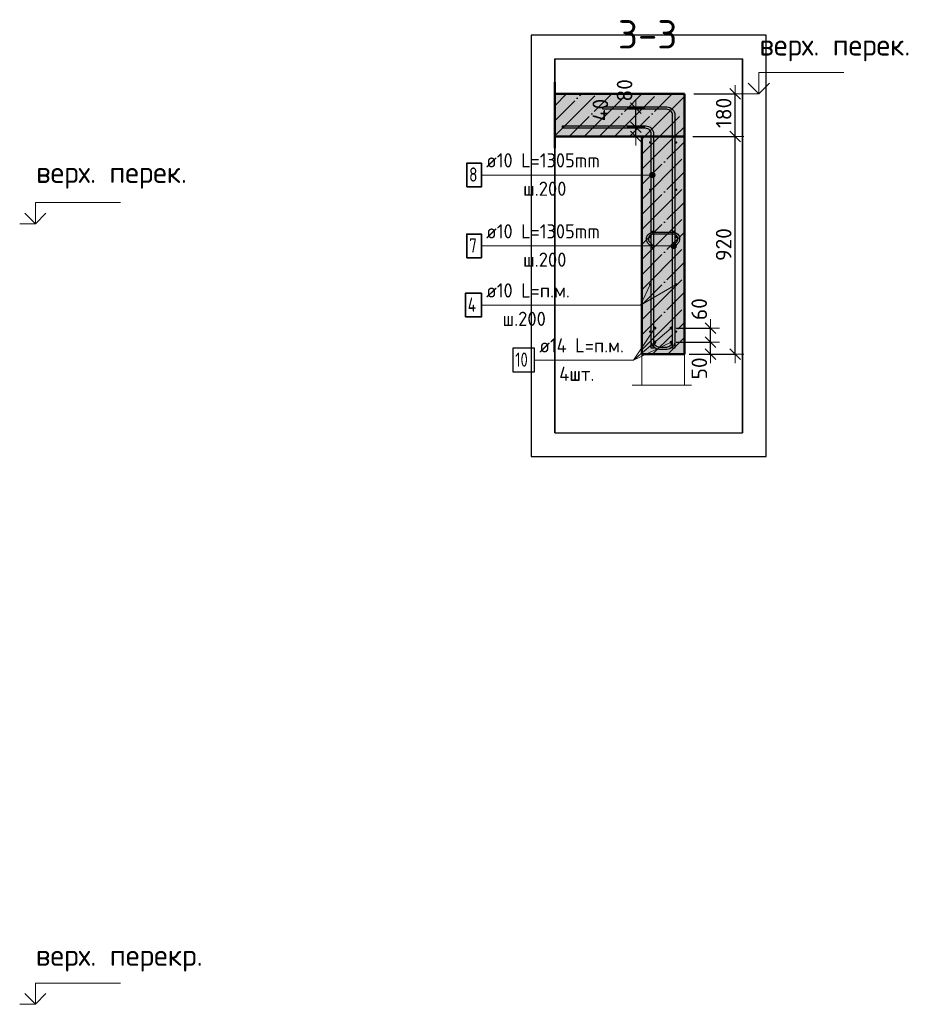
# Model space of a CAD drawing. Header units: millimetres. Extents: x -26477 to 45326, y 46540 to 77465.
# Tile 37 of 50: x 37801 to 41624, y 72485 to 76647. Entities that reach past the tile are written whole.
import ezdxf

# ---------------------------------------------------------------- set-up
doc = ezdxf.new("R2010")
doc.units = ezdxf.units.MM
doc.header["$PDMODE"] = 65
doc.linetypes.add('______11', pattern=[150, 120, -15, 0, -15])
doc.linetypes.add('______5', pattern=[330, 240, -30, 30, -30])
for name, color, linetype, lineweight in [('Standard', 7, 'Continuous', 25), ('Арм.стержн. Арматура края', 96, 'Continuous', 35), ('Арм.стержн. вертикальными 1', 22, 'Continuous', 35), ('Арм.стержн. Доп. арматура', 180, 'Continuous', 35), ('Арм.стержн.горизонт. 1', 180, 'Continuous', 35), ('Высотная отметки_ общее', 7, 'Continuous', 13), ('Размерная линия_ общее', 7, 'Continuous', 13)]:
    doc.layers.add(name, color=color, linetype=linetype, lineweight=lineweight)
doc.layers.add('Арм.стержн.Стяжки', color=7, linetype='Continuous', lineweight=35, true_color=0x501e0f)
doc.styles.add('ISOCPEUR', font='ISOCPEUR')
doc.dimstyles.new('DIMSTYLE_4', dxfattribs={"dimtxt": 66, "dimasz": 75, "dimexe": 0, "dimexo": 0, "dimgap": 33, "dimtad": 2, "dimdec": 0, "dimrnd": 5, "dimzin": 12, "dimdsep": 46, "dimtxsty": 'ISOCPEUR', "dimblk1": 'ALL_ML_STRICH', "dimblk2": 'ALL_ML_STRICH', "dimsah": 1, "dimcen": 0, "dimclrd": 7, "dimclre": 256, "dimclrt": 7, "dimadec": 0, "dimazin": 0, "dimtfac": 1, "dimtdec": 0, "dimtix": 1, "dimtmove": 2, "dimatfit": 3, "dimfxl": 0, "dimtvp": 1.2, "dimtzin": 0, "dimlwd": 0, "dimlwe": -3, "dimarcsym": 0})
doc.dimstyles.new('DIMSTYLE_5', dxfattribs={"dimtxt": 66, "dimasz": 75, "dimexe": 0, "dimexo": 0, "dimgap": 33, "dimtad": 2, "dimdec": 0, "dimrnd": 5, "dimzin": 12, "dimdsep": 46, "dimtxsty": 'ISOCPEUR', "dimblk1": 'ALL_ML_STRICH', "dimblk2": 'ALL_ML_STRICH', "dimsah": 1, "dimcen": 0, "dimclrd": 7, "dimclre": 256, "dimclrt": 7, "dimadec": 0, "dimazin": 0, "dimtfac": 1, "dimtdec": 0, "dimtix": 1, "dimtmove": 2, "dimatfit": 3, "dimfxl": 0, "dimtzin": 0, "dimlwd": 0, "dimlwe": -3, "dimarcsym": 0})

# ---------------------------------------------------------------- blocks, each defined once
blk = doc.blocks.new('COMPLEX_ELEVATIONDIM_4')
at = {"layer": 'Высотная отметки_ общее', "color": 7, "linetype": 'Continuous', "lineweight": 13, "transparency": 33554687}
for p, q in [((37867.1, 75785), (37867.1, 75875)), ((37867.1, 75875), (38227.1, 75875)), ((37867.1, 75785), (37822.1, 75830)), ((37867.1, 75785), (37912.1, 75830)), ((37867.1, 75785), (37867.1, 75785)), ((37867.1, 75785), (37867.1, 75785)), ((37867.1, 75785), (37867.1, 75785)), ((37867.1, 75785), (37867.1, 75785)), ((37867.1, 72485), (37867.1, 72575)), ((37867.1, 72575), (38227.1, 72575)), ((37867.1, 72485), (37822.1, 72530)), ((37867.1, 72485), (37912.1, 72530)), ((37867.1, 72485), (37801, 72485)), ((37867.1, 72485), (37867.1, 72485)), ((37867.1, 72485), (37867.1, 72485)), ((37867.1, 72485), (37867.1, 72485)), ((37867.1, 72485), (37867.1, 72485))]:
    blk.add_line(p, q, dxfattribs=at)
blk.add_lwpolyline([(37867.1, 75785), (37856.9, 75785), (37856.9, 75785), (37801, 75785)], dxfattribs=at)
at = {"layer": 'Высотная отметки_ общее', "color": 7, "linetype": 'Continuous', "lineweight": 13, "transparency": 33554687, "char_height": 90, "attachment_point": 7, "style": 'ISOCPEUR'}
for s, insert, width in [('\\W0.97;верх. перек.', (37870.5, 75932.8), 718.298), ('\\W0.98;верх. перекр.', (37868.9, 72623.3), 781.345)]:
    blk.add_mtext(s, dxfattribs=dict(at, insert=insert, width=width))
blk = doc.blocks.new('ALL_ML_STRICH')
at = {"color": 0, "linetype": 'ByBlock', "lineweight": -2}
for p, q in [((-1, 0), (0.5, 0)), ((-0.3, -0.3), (0.3, 0.3)), ((0, -0.5), (0, 0.5))]:
    blk.add_line(p, q, dxfattribs=at)
blk = doc.blocks.new('*D143')
at = {"layer": 'DEFPOINTS', "color": 7, "linetype": 'Continuous', "lineweight": 13, "transparency": 33554687}
for p in [(40405.8, 76193.5), (40402.6, 76153.5), (40405.2, 76153.5)]:
    blk.add_point(p, dxfattribs=at)
at = {"layer": 'Размерная линия_ общее', "color": 253, "linetype": 'Continuous', "lineweight": -2, "true_color": 0xa0a0a0, "transparency": 33554687}
for p, q in [((40405.2, 76193.5), (40405.2, 76193.5)), ((40405.2, 76153.5), (40405.2, 76153.5))]:
    blk.add_line(p, q, dxfattribs=at)
at = {"layer": 'Размерная линия_ общее', "color": 7, "linetype": 'Continuous', "lineweight": -2, "transparency": 33554687}
blk.add_line((40405.2, 76153.5), (40405.2, 76193.5), dxfattribs=at)
at = {"layer": 'Размерная линия_ общее', "color": 7, "linetype": 'Continuous', "lineweight": 13, "transparency": 33554687, "xscale": 75, "yscale": 75, "zscale": 75}
for p, rotation in [((40405.2, 76193.5), 90), ((40405.2, 76153.5), 270)]:
    blk.add_blockref('ALL_ML_STRICH', p, dxfattribs=dict(at, rotation=rotation))
at = {"layer": 'Размерная линия_ общее', "color": 7, "linetype": 'Continuous', "lineweight": 13, "transparency": 33554687, "insert": (40254.9, 76265.4), "char_height": 66, "width": 132, "attachment_point": 5, "rotation": 90, "style": 'ISOCPEUR'}
blk.add_mtext('\\A1;{40}', dxfattribs=at)
blk = doc.blocks.new('*D144')
at = {"layer": 'DEFPOINTS', "color": 7, "linetype": 'Continuous', "lineweight": 13, "transparency": 33554687}
for p in [(40405.8, 76273.5), (40405.2, 76193.5), (40405.8, 76193.5)]:
    blk.add_point(p, dxfattribs=at)
at = {"layer": 'Размерная линия_ общее', "color": 253, "linetype": 'Continuous', "lineweight": -2, "true_color": 0xa0a0a0, "transparency": 33554687}
for p, q in [((40405.2, 76273.5), (40405.2, 76273.5)), ((40405.2, 76193.5), (40405.2, 76193.5))]:
    blk.add_line(p, q, dxfattribs=at)
at = {"layer": 'Размерная линия_ общее', "color": 7, "linetype": 'Continuous', "lineweight": -2, "transparency": 33554687}
blk.add_line((40405.2, 76193.5), (40405.2, 76273.5), dxfattribs=at)
at = {"layer": 'Размерная линия_ общее', "color": 7, "linetype": 'Continuous', "lineweight": 13, "transparency": 33554687, "xscale": 75, "yscale": 75, "zscale": 75}
for p, rotation in [((40405.2, 76273.5), 90), ((40405.2, 76193.5), 270)]:
    blk.add_blockref('ALL_ML_STRICH', p, dxfattribs=dict(at, rotation=rotation))
at = {"layer": 'Размерная линия_ общее', "color": 7, "linetype": 'Continuous', "lineweight": 13, "transparency": 33554687, "insert": (40357.2, 76348.6), "char_height": 66, "width": 132, "attachment_point": 5, "rotation": 90, "style": 'ISOCPEUR'}
blk.add_mtext('\\A1;{80}', dxfattribs=at)
blk = doc.blocks.new('*D155')
at = {"layer": 'DEFPOINTS', "color": 7, "linetype": 'Continuous', "lineweight": 13, "transparency": 33554687}
for p in [(40554.8, 75283.5), (40609.8, 75233.5), (40720.9, 75233.5)]:
    blk.add_point(p, dxfattribs=at)
at = {"layer": 'Размерная линия_ общее', "color": 253, "linetype": 'Continuous', "lineweight": -2, "true_color": 0xa0a0a0, "transparency": 33554687}
for p, q in [((40574.8, 75283.5), (40720.9, 75283.5)), ((40629.8, 75233.5), (40720.9, 75233.5))]:
    blk.add_line(p, q, dxfattribs=at)
at = {"layer": 'Размерная линия_ общее', "color": 7, "linetype": 'Continuous', "lineweight": -2, "transparency": 33554687}
blk.add_line((40720.9, 75233.5), (40720.9, 75283.5), dxfattribs=at)
at = {"layer": 'Размерная линия_ общее', "color": 7, "linetype": 'Continuous', "lineweight": 13, "transparency": 33554687, "xscale": 75, "yscale": 75, "zscale": 75}
for p, rotation in [((40720.9, 75283.5), 90), ((40720.9, 75233.5), 270)]:
    blk.add_blockref('ALL_ML_STRICH', p, dxfattribs=dict(at, rotation=rotation))
at = {"layer": 'Размерная линия_ общее', "color": 7, "linetype": 'Continuous', "lineweight": 13, "transparency": 33554687, "insert": (40673.2, 75173.2), "char_height": 66, "width": 132, "attachment_point": 5, "rotation": 90, "style": 'ISOCPEUR'}
blk.add_mtext('\\A1;{50}', dxfattribs=at)
blk = doc.blocks.new('*D156')
at = {"layer": 'DEFPOINTS', "color": 7, "linetype": 'Continuous', "lineweight": 13, "transparency": 33554687}
for p in [(40554.8, 75343.5), (40554.8, 75283.5), (40720.9, 75283.5)]:
    blk.add_point(p, dxfattribs=at)
at = {"layer": 'Размерная линия_ общее', "color": 253, "linetype": 'Continuous', "lineweight": -2, "true_color": 0xa0a0a0, "transparency": 33554687}
for p, q in [((40574.8, 75343.5), (40720.9, 75343.5)), ((40574.8, 75283.5), (40720.9, 75283.5))]:
    blk.add_line(p, q, dxfattribs=at)
at = {"layer": 'Размерная линия_ общее', "color": 7, "linetype": 'Continuous', "lineweight": -2, "transparency": 33554687}
blk.add_line((40720.9, 75283.5), (40720.9, 75343.5), dxfattribs=at)
at = {"layer": 'Размерная линия_ общее', "color": 7, "linetype": 'Continuous', "lineweight": 13, "transparency": 33554687, "xscale": 75, "yscale": 75, "zscale": 75}
for p, rotation in [((40720.9, 75343.5), 90), ((40720.9, 75283.5), 270)]:
    blk.add_blockref('ALL_ML_STRICH', p, dxfattribs=dict(at, rotation=rotation))
at = {"layer": 'Размерная линия_ общее', "color": 7, "linetype": 'Continuous', "lineweight": 13, "transparency": 33554687, "insert": (40672.8, 75423.8), "char_height": 66, "width": 132, "attachment_point": 5, "rotation": 90, "style": 'ISOCPEUR'}
blk.add_mtext('\\A1;{60}', dxfattribs=at)
blk = doc.blocks.new('*D157')
at = {"layer": 'DEFPOINTS', "color": 7, "linetype": 'Continuous', "lineweight": 13, "transparency": 33554687}
for p in [(40626.1, 76153.5), (40659.8, 75233.5), (40824, 75233.5)]:
    blk.add_point(p, dxfattribs=at)
at = {"layer": 'Размерная линия_ общее', "color": 253, "linetype": 'Continuous', "lineweight": -2, "true_color": 0xa0a0a0, "transparency": 33554687}
for p, q in [((40646.1, 76153.5), (40824, 76153.5)), ((40679.8, 75233.5), (40824, 75233.5))]:
    blk.add_line(p, q, dxfattribs=at)
at = {"layer": 'Размерная линия_ общее', "color": 7, "linetype": 'Continuous', "lineweight": -2, "transparency": 33554687}
blk.add_line((40824, 75233.5), (40824, 76153.5), dxfattribs=at)
at = {"layer": 'Размерная линия_ общее', "color": 7, "linetype": 'Continuous', "lineweight": 13, "transparency": 33554687, "xscale": 75, "yscale": 75, "zscale": 75}
for p, rotation in [((40824, 76153.5), 90), ((40824, 75233.5), 270)]:
    blk.add_blockref('ALL_ML_STRICH', p, dxfattribs=dict(at, rotation=rotation))
at = {"layer": 'Размерная линия_ общее', "color": 7, "linetype": 'Continuous', "lineweight": 13, "transparency": 33554687, "insert": (40776, 75696.8), "char_height": 66, "width": 198, "attachment_point": 5, "rotation": 90, "style": 'ISOCPEUR'}
blk.add_mtext('\\A1;{920}', dxfattribs=at)
blk = doc.blocks.new('*D158')
at = {"layer": 'DEFPOINTS', "color": 7, "linetype": 'Continuous', "lineweight": 13, "transparency": 33554687}
for p in [(40630.1, 76333.5), (40626.1, 76153.5), (40824, 76153.5)]:
    blk.add_point(p, dxfattribs=at)
at = {"layer": 'Размерная линия_ общее', "color": 253, "linetype": 'Continuous', "lineweight": -2, "true_color": 0xa0a0a0, "transparency": 33554687}
for p, q in [((40650.1, 76333.5), (40824, 76333.5)), ((40646.1, 76153.5), (40824, 76153.5))]:
    blk.add_line(p, q, dxfattribs=at)
at = {"layer": 'Размерная линия_ общее', "color": 7, "linetype": 'Continuous', "lineweight": -2, "transparency": 33554687}
blk.add_line((40824, 76153.5), (40824, 76333.5), dxfattribs=at)
at = {"layer": 'Размерная линия_ общее', "color": 7, "linetype": 'Continuous', "lineweight": 13, "transparency": 33554687, "xscale": 75, "yscale": 75, "zscale": 75}
for p, rotation in [((40824, 76333.5), 90), ((40824, 76153.5), 270)]:
    blk.add_blockref('ALL_ML_STRICH', p, dxfattribs=dict(at, rotation=rotation))
at = {"layer": 'Размерная линия_ общее', "color": 7, "linetype": 'Continuous', "lineweight": 13, "transparency": 33554687, "insert": (40776, 76253.4), "char_height": 66, "width": 198, "attachment_point": 5, "rotation": 90, "style": 'ISOCPEUR'}
blk.add_mtext('\\A1;{180}', dxfattribs=at)
blk = doc.blocks.new('COMPLEX_ELEVATIONDIM_5')
at = {"layer": 'Высотная отметки_ общее', "color": 7, "linetype": 'Continuous', "lineweight": 13, "transparency": 33554687}
for p, q in [((40924, 76333.5), (40924, 76423.5)), ((40924, 76423.5), (41284, 76423.5)), ((40924, 76333.5), (40879, 76378.5)), ((40924, 76333.5), (40969, 76378.5)), ((40924, 76333.5), (40857.9, 76333.5)), ((40924, 76333.5), (40924, 76333.5)), ((40924, 76333.5), (40924, 76333.5)), ((40924, 76333.5), (40924, 76333.5)), ((40924, 76333.5), (40924, 76333.5))]:
    blk.add_line(p, q, dxfattribs=at)
at = {"layer": 'Высотная отметки_ общее', "color": 7, "linetype": 'Continuous', "lineweight": 13, "transparency": 33554687, "insert": (40927.4, 76471.4), "char_height": 90, "width": 718.298, "attachment_point": 7, "style": 'ISOCPEUR'}
blk.add_mtext('\\W0.97;верх. перек.', dxfattribs=at)

msp = doc.modelspace()

# ---------------------------------------------------------------- hatches: boundary and pattern name
at = {"linetype": 'Continuous', "lineweight": -3, "transparency": 33554687}
msp.add_hatch(color=7, dxfattribs=at).paths.add_polyline_path([(40609.8, 76153.5), (40609.8, 76333.5), (40061.8, 76333.5), (40061.8, 76153.5)])
at = {"layer": 'Standard', "linetype": 'Continuous', "lineweight": -3, "transparency": 33554687}
msp.add_hatch(color=7, dxfattribs=at).paths.add_polyline_path([(40609.8, 76153.5), (40429.8, 76153.5), (40429.8, 75233.5), (40609.8, 75233.5)])
at = {"layer": 'Арм.стержн. вертикальными 1', "linetype": 'Continuous', "lineweight": 13, "transparency": 33554687}
for points in [[(40465.2, 75985.1), (40465.2, 75996.3), (40463.6, 75990.7)], [(40465.2, 75996.3), (40469.2, 75981), (40469.2, 76000.4)], [(40465.2, 75996.3), (40465.2, 75985.1), (40469.2, 75981)], [(40469.2, 76000.4), (40474.8, 75979.5), (40474.8, 76002)], [(40469.2, 76000.4), (40469.2, 75981), (40474.8, 75979.5)], [(40474.8, 76002), (40474.8, 75979.5), (40480.5, 75981)], [(40474.8, 76002), (40480.5, 75981), (40480.5, 76000.4)], [(40480.5, 76000.4), (40480.5, 75981), (40484.5, 75985.1)], [(40480.5, 76000.4), (40484.5, 75985.1), (40484.5, 75996.3)], [(40484.5, 75996.3), (40484.5, 75985.1), (40486.1, 75990.7)], [(40555.2, 75685.1), (40555.2, 75696.3), (40553.6, 75690.7)], [(40555.2, 75696.3), (40559.2, 75681), (40559.2, 75700.4)], [(40555.2, 75696.3), (40555.2, 75685.1), (40559.2, 75681)], [(40559.2, 75700.4), (40564.8, 75679.5), (40564.8, 75702)], [(40559.2, 75700.4), (40559.2, 75681), (40564.8, 75679.5)], [(40564.8, 75702), (40564.8, 75679.5), (40570.5, 75681)], [(40564.8, 75702), (40570.5, 75681), (40570.5, 75700.4)], [(40570.5, 75700.4), (40570.5, 75681), (40574.5, 75685.1)], [(40570.5, 75700.4), (40574.5, 75685.1), (40574.5, 75696.3)], [(40574.5, 75696.3), (40574.5, 75685.1), (40576.1, 75690.7)]]:
    msp.add_hatch(color=7, dxfattribs=at).paths.add_polyline_path(points)
at = {"layer": 'Арм.стержн. Доп. арматура', "linetype": 'Continuous', "lineweight": 50, "transparency": 33554687}
for points in [[(40491.8, 75343.5), (40491.3, 75346.2), (40489.8, 75348.5), (40487.5, 75350), (40484.8, 75350.5), (40482.2, 75350), (40479.9, 75348.5), (40478.4, 75346.2), (40477.8, 75343.5), (40478.4, 75340.9), (40479.9, 75338.6), (40482.2, 75337.1), (40484.8, 75336.5), (40487.5, 75337.1), (40489.8, 75338.6), (40491.3, 75340.9)], [(40561.8, 75343.5), (40561.3, 75346.2), (40559.8, 75348.5), (40557.5, 75350), (40554.8, 75350.5), (40552.2, 75350), (40549.9, 75348.5), (40548.4, 75346.2), (40547.8, 75343.5), (40548.4, 75340.9), (40549.9, 75338.6), (40552.2, 75337.1), (40554.8, 75336.5), (40557.5, 75337.1), (40559.8, 75338.6), (40561.3, 75340.9)], [(40491.8, 75283.5), (40491.3, 75286.2), (40489.8, 75288.5), (40487.5, 75290), (40484.8, 75290.5), (40482.2, 75290), (40479.9, 75288.5), (40478.4, 75286.2), (40477.8, 75283.5), (40478.4, 75280.9), (40479.9, 75278.6), (40482.2, 75277.1), (40484.8, 75276.5), (40487.5, 75277.1), (40489.8, 75278.6), (40491.3, 75280.9)], [(40561.8, 75283.5), (40561.3, 75286.2), (40559.8, 75288.5), (40557.5, 75290), (40554.8, 75290.5), (40552.2, 75290), (40549.9, 75288.5), (40548.4, 75286.2), (40547.8, 75283.5), (40548.4, 75280.9), (40549.9, 75278.6), (40552.2, 75277.1), (40554.8, 75276.5), (40557.5, 75277.1), (40559.8, 75278.6), (40561.3, 75280.9)]]:
    msp.add_hatch(color=7, dxfattribs=at).paths.add_polyline_path(points)
at = {"layer": 'Арм.стержн.горизонт. 1', "linetype": 'Continuous', "lineweight": 50, "transparency": 33554687}
for points in [[(40469.8, 76128.5), (40469.5, 76130.5), (40468.4, 76132.1), (40466.8, 76133.2), (40464.8, 76133.5), (40462.9, 76133.2), (40461.3, 76132.1), (40460.2, 76130.5), (40459.8, 76128.5), (40460.2, 76126.6), (40461.3, 76125), (40462.9, 76123.9), (40464.8, 76123.5), (40466.8, 76123.9), (40468.4, 76125), (40469.5, 76126.6)], [(40579.8, 76128.5), (40579.5, 76130.5), (40578.4, 76132.1), (40576.8, 76133.2), (40574.8, 76133.5), (40572.9, 76133.2), (40571.3, 76132.1), (40570.2, 76130.5), (40569.8, 76128.5), (40570.2, 76126.6), (40571.3, 76125), (40572.9, 76123.9), (40574.8, 76123.5), (40576.8, 76123.9), (40578.4, 76125), (40579.5, 76126.6)], [(40469.8, 75928.5), (40469.5, 75930.5), (40468.4, 75932.1), (40466.8, 75933.2), (40464.8, 75933.5), (40462.9, 75933.2), (40461.3, 75932.1), (40460.2, 75930.5), (40459.8, 75928.5), (40460.2, 75926.6), (40461.3, 75925), (40462.9, 75923.9), (40464.8, 75923.5), (40466.8, 75923.9), (40468.4, 75925), (40469.5, 75926.6)], [(40579.8, 75928.5), (40579.5, 75930.5), (40578.4, 75932.1), (40576.8, 75933.2), (40574.8, 75933.5), (40572.9, 75933.2), (40571.3, 75932.1), (40570.2, 75930.5), (40569.8, 75928.5), (40570.2, 75926.6), (40571.3, 75925), (40572.9, 75923.9), (40574.8, 75923.5), (40576.8, 75923.9), (40578.4, 75925), (40579.5, 75926.6)], [(40469.8, 75728.5), (40469.5, 75730.5), (40468.4, 75732.1), (40466.8, 75733.2), (40464.8, 75733.5), (40462.9, 75733.2), (40461.3, 75732.1), (40460.2, 75730.5), (40459.8, 75728.5), (40460.2, 75726.6), (40461.3, 75725), (40462.9, 75723.9), (40464.8, 75723.5), (40466.8, 75723.9), (40468.4, 75725), (40469.5, 75726.6)], [(40579.8, 75728.5), (40579.5, 75730.5), (40578.4, 75732.1), (40576.8, 75733.2), (40574.8, 75733.5), (40572.9, 75733.2), (40571.3, 75732.1), (40570.2, 75730.5), (40569.8, 75728.5), (40570.2, 75726.6), (40571.3, 75725), (40572.9, 75723.9), (40574.8, 75723.5), (40576.8, 75723.9), (40578.4, 75725), (40579.5, 75726.6)], [(40469.8, 75528.5), (40469.5, 75530.5), (40468.4, 75532.1), (40466.8, 75533.2), (40464.8, 75533.5), (40462.9, 75533.2), (40461.3, 75532.1), (40460.2, 75530.5), (40459.8, 75528.5), (40460.2, 75526.6), (40461.3, 75525), (40462.9, 75523.9), (40464.8, 75523.5), (40466.8, 75523.9), (40468.4, 75525), (40469.5, 75526.6)], [(40579.8, 75528.5), (40579.5, 75530.5), (40578.4, 75532.1), (40576.8, 75533.2), (40574.8, 75533.5), (40572.9, 75533.2), (40571.3, 75532.1), (40570.2, 75530.5), (40569.8, 75528.5), (40570.2, 75526.6), (40571.3, 75525), (40572.9, 75523.9), (40574.8, 75523.5), (40576.8, 75523.9), (40578.4, 75525), (40579.5, 75526.6)], [(40469.8, 75328.5), (40469.5, 75330.5), (40468.4, 75332.1), (40466.8, 75333.2), (40464.8, 75333.5), (40462.9, 75333.2), (40461.3, 75332.1), (40460.2, 75330.5), (40459.8, 75328.5), (40460.2, 75326.6), (40461.3, 75325), (40462.9, 75323.9), (40464.8, 75323.5), (40466.8, 75323.9), (40468.4, 75325), (40469.5, 75326.6)], [(40579.8, 75328.5), (40579.5, 75330.5), (40578.4, 75332.1), (40576.8, 75333.2), (40574.8, 75333.5), (40572.9, 75333.2), (40571.3, 75332.1), (40570.2, 75330.5), (40569.8, 75328.5), (40570.2, 75326.6), (40571.3, 75325), (40572.9, 75323.9), (40574.8, 75323.5), (40576.8, 75323.9), (40578.4, 75325), (40579.5, 75326.6)]]:
    msp.add_hatch(color=4, dxfattribs=at).paths.add_polyline_path(points)

# ---------------------------------------------------------------- linework, layer by layer
at = {"color": 7, "linetype": 'Continuous', "lineweight": 50, "transparency": 33554687}
for p, q in [((40061.8, 76103.5), (40061.8, 76383.5)), ((40609.8, 76333.5), (40061.8, 76333.5)), ((40609.8, 76153.5), (40609.8, 76333.5)), ((40061.8, 76153.5), (40429.8, 76153.5)), ((40429.8, 76153.5), (40609.8, 76153.5))]:
    msp.add_line(p, q, dxfattribs=at)
at = {"color": 7, "linetype": '______11', "lineweight": -3, "transparency": 33554687}
for p, q in [((40061.8, 76219.5), (40175.8, 76333.5)), ((40123.1, 76153.5), (40303.1, 76333.5)), ((40250.4, 76153.5), (40430.4, 76333.5)), ((40377.7, 76153.5), (40557.7, 76333.5)), ((40504.9, 76153.5), (40609.8, 76258.4))]:
    msp.add_line(p, q, dxfattribs=at)
at = {"color": 7, "linetype": '______5', "lineweight": -3, "transparency": 33554687}
for p, q in [((40061.8, 76283.1), (40112.2, 76333.5)), ((40061.8, 76155.9), (40239.5, 76333.5)), ((40186.7, 76153.5), (40366.7, 76333.5)), ((40314, 76153.5), (40494, 76333.5)), ((40441.3, 76153.5), (40609.8, 76322.1)), ((40568.6, 76153.5), (40609.8, 76194.8))]:
    msp.add_line(p, q, dxfattribs=at)
at = {"layer": 'Standard', "color": 52, "linetype": 'Continuous', "lineweight": -3, "transparency": 33554687}
for p, q in [((40061.8, 76481.2), (40855.5, 76481.2)), ((40061.8, 76481.2), (40855.5, 76481.2)), ((40061.8, 74901.2), (40061.8, 76481.2)), ((40061.8, 76481.2), (40061.8, 74901.2)), ((40855.5, 74901.2), (40855.5, 76481.2)), ((40855.5, 76481.2), (40855.5, 74901.2)), ((40061.8, 74901.2), (40855.5, 74901.2)), ((40061.8, 74901.2), (40855.5, 74901.2))]:
    msp.add_line(p, q, dxfattribs=at)
at = {"layer": 'Standard', "color": 7, "linetype": '______11', "lineweight": -3, "transparency": 33554687}
for p, q in [((40429.8, 76078.4), (40504.9, 76153.5)), ((40429.8, 75951.2), (40609.8, 76131.2)), ((40429.8, 75823.9), (40609.8, 76003.9)), ((40429.8, 75696.6), (40609.8, 75876.6)), ((40429.8, 75569.3), (40609.8, 75749.3)), ((40429.8, 75442), (40609.8, 75622)), ((40429.8, 75314.8), (40609.8, 75494.8)), ((40475.9, 75233.5), (40609.8, 75367.5)), ((40603.2, 75233.5), (40609.8, 75240.2))]:
    msp.add_line(p, q, dxfattribs=at)
at = {"layer": 'Standard', "color": 7, "linetype": '______5', "lineweight": -3, "transparency": 33554687}
for p, q in [((40429.8, 76014.8), (40568.6, 76153.5)), ((40429.8, 76142.1), (40441.3, 76153.5)), ((40429.8, 75887.5), (40609.8, 76067.5)), ((40429.8, 75760.2), (40609.8, 75940.2)), ((40429.8, 75633), (40609.8, 75813)), ((40429.8, 75505.7), (40609.8, 75685.7)), ((40429.8, 75378.4), (40609.8, 75558.4)), ((40429.8, 75251.1), (40609.8, 75431.1)), ((40539.5, 75233.5), (40609.8, 75303.8))]:
    msp.add_line(p, q, dxfattribs=at)
at = {"layer": 'Standard', "color": 7, "linetype": 'Continuous', "lineweight": 50, "transparency": 33554687}
for p, q in [((40609.8, 76153.5), (40429.8, 76153.5)), ((40429.8, 76153.5), (40429.8, 75233.5)), ((40609.8, 75233.5), (40609.8, 76153.5)), ((40429.8, 75233.5), (40609.8, 75233.5))]:
    msp.add_line(p, q, dxfattribs=at)
at = {"layer": 'Standard', "color": 7, "linetype": 'Continuous', "lineweight": 13, "transparency": 33554687}
for p, q in [((40424.3, 75440.7), (40574.8, 75528.5)), ((40389.8, 75101.8), (40639.8, 75101.8))]:
    msp.add_line(p, q, dxfattribs=at)
at = {"layer": 'Standard', "color": 7, "linetype": 'Continuous', "lineweight": 25, "transparency": 33554687}
msp.add_lwpolyline([(39961.8, 74801.2), (40955.5, 74801.2), (40955.5, 76581.2), (39961.8, 76581.2), (39961.8, 74801.2)], dxfattribs=at)
at = {"layer": 'Standard', "color": 7, "linetype": 'Continuous', "lineweight": 13, "transparency": 33554687}
msp.add_lwpolyline([(40429.8, 75233.5), (40609.8, 75233.5), (40609.8, 75101.8), (40429.8, 75101.8), (40429.8, 75233.5)], close=True, dxfattribs=at)
at = {"layer": 'Арм.стержн. Арматура края', "color": 4, "linetype": 'Continuous', "lineweight": 25, "transparency": 33554687}
msp.add_lwpolyline([(40569.8, 75753.5), (40569.8, 75286.9), (40569, 75280.8), (40566.9, 75274.4), (40563.6, 75268.6), (40559.6, 75263.8), (40554.8, 75259.8), (40548.9, 75256.5), (40542.6, 75254.4), (40536.5, 75253.5), (40503.2, 75253.5), (40497.1, 75254.4), (40490.7, 75256.5), (40484.9, 75259.8), (40480.1, 75263.8), (40476.1, 75268.6), (40472.8, 75274.4), (40470.7, 75280.8), (40469.8, 75286.9), (40469.8, 75753.5), (40479.8, 75753.5), (40479.8, 75287.6), (40480.5, 75283.1), (40482, 75278.5), (40484.3, 75274.3), (40487.2, 75270.9), (40490.6, 75268), (40494.8, 75265.7), (40499.4, 75264.2), (40503.9, 75263.5), (40535.8, 75263.5), (40540.3, 75264.2), (40544.9, 75265.7), (40549.1, 75268), (40552.5, 75270.9), (40555.4, 75274.3), (40557.7, 75278.5), (40559.2, 75283.1), (40559.8, 75287.6), (40559.8, 75753.5), (40569.8, 75753.5)], dxfattribs=at)
at = {"layer": 'Арм.стержн. вертикальными 1', "color": 7, "linetype": 'Continuous', "lineweight": 13, "transparency": 33554687}
for p, q in [((39752.3, 75990.7), (40338.3, 75990.7)), ((40338.3, 75990.7), (40474.8, 75990.7)), ((40463.6, 75990.7), (40463.6, 75990.7)), ((40474.8, 76002), (40474.8, 76002)), ((40474.8, 75979.5), (40474.8, 75979.5)), ((40486.1, 75990.7), (40486.1, 75990.7)), ((39752.3, 75690.7), (40338.3, 75690.7)), ((40338.3, 75690.7), (40564.8, 75690.7)), ((40553.6, 75690.7), (40553.6, 75690.7)), ((40564.8, 75702), (40564.8, 75702)), ((40564.8, 75679.5), (40564.8, 75679.5)), ((40576.1, 75690.7), (40576.1, 75690.7))]:
    msp.add_line(p, q, dxfattribs=at)
at = {"layer": 'Арм.стержн. вертикальными 1', "color": 4, "linetype": 'Continuous', "lineweight": 25, "transparency": 33554687}
for points in [[(40559.8, 75258.5), (40559.8, 76244.5), (40559.2, 76249), (40557.7, 76253.6), (40555.4, 76257.8), (40552.5, 76261.2), (40549.1, 76264.1), (40544.9, 76266.4), (40540.3, 76267.9), (40535.8, 76268.5), (40264.8, 76268.5), (40264.8, 76278.5), (40536.5, 76278.5), (40542.6, 76277.7), (40548.9, 76275.6), (40554.8, 76272.3), (40559.6, 76268.3), (40563.6, 76263.5), (40566.9, 76257.6), (40569, 76251.3), (40569.8, 76245.2), (40569.8, 75258.5), (40559.8, 75258.5)], [(40469.8, 75258.5), (40469.8, 76164.5), (40469.2, 76169), (40467.7, 76173.6), (40465.4, 76177.8), (40462.5, 76181.2), (40459.1, 76184.1), (40454.9, 76186.4), (40450.3, 76187.9), (40445.8, 76188.5), (40094.8, 76188.5), (40094.8, 76198.5), (40446.5, 76198.5), (40452.6, 76197.7), (40458.9, 76195.6), (40464.8, 76192.3), (40469.6, 76188.3), (40473.6, 76183.5), (40476.9, 76177.6), (40479, 76171.3), (40479.8, 76165.2), (40479.8, 75258.5), (40469.8, 75258.5)]]:
    msp.add_lwpolyline(points, dxfattribs=at)
at = {"layer": 'Арм.стержн. вертикальными 1', "color": 7, "linetype": 'Continuous', "lineweight": 35, "transparency": 33554687}
for points in [[(39690.3, 75940.7), (39752.3, 75940.7), (39752.3, 76040.7), (39690.3, 76040.7), (39690.3, 75940.7)], [(39690.3, 75640.7), (39752.3, 75640.7), (39752.3, 75740.7), (39690.3, 75740.7), (39690.3, 75640.7)]]:
    msp.add_lwpolyline(points, dxfattribs=at)
at = {"layer": 'Арм.стержн. вертикальными 1', "color": 7, "linetype": 'Continuous', "lineweight": 13, "transparency": 33554687}
for centre in [(40474.8, 75990.7), (40564.8, 75690.7)]:
    msp.add_circle(centre, 11.3, dxfattribs=at)
at = {"layer": 'Арм.стержн. Доп. арматура', "color": 7, "linetype": 'Continuous', "lineweight": 13, "transparency": 33554687}
for p, q in [((40395, 75208.4), (40484.8, 75343.5)), ((40395, 75208.4), (40554.8, 75343.5)), ((40395, 75208.4), (40484.8, 75283.5)), ((40395, 75208.4), (40554.8, 75283.5)), ((39977, 75208.4), (40395, 75208.4)), ((39977, 75208.4), (40395, 75208.4))]:
    msp.add_line(p, q, dxfattribs=at)
at = {"layer": 'Арм.стержн. Доп. арматура', "color": 7, "linetype": 'Continuous', "lineweight": 25, "transparency": 33554687}
msp.add_lwpolyline([(39885, 75158.4), (39977, 75158.4), (39977, 75258.4), (39885, 75258.4), (39885, 75158.4)], dxfattribs=at)
msp.add_lwpolyline([(39885, 75158.4), (39977, 75158.4), (39977, 75258.4), (39885, 75258.4), (39885, 75158.4)], dxfattribs=at)
msp.add_lwpolyline([(39885, 75158.4), (39977, 75158.4), (39977, 75258.4), (39885, 75258.4), (39885, 75158.4)], dxfattribs=at)
msp.add_lwpolyline([(39885, 75158.4), (39977, 75158.4), (39977, 75258.4), (39885, 75258.4), (39885, 75158.4)], dxfattribs=at)
at = {"layer": 'Арм.стержн.горизонт. 1', "color": 7, "linetype": 'Continuous', "lineweight": 13, "transparency": 33554687}
for p, q in [((40424.3, 75440.7), (40464.8, 75528.5)), ((39752.3, 75440.7), (40424.3, 75440.7))]:
    msp.add_line(p, q, dxfattribs=at)
at = {"layer": 'Арм.стержн.горизонт. 1', "color": 7, "linetype": 'Continuous', "lineweight": 35, "transparency": 33554687}
msp.add_lwpolyline([(39684.3, 75390.7), (39752.3, 75390.7), (39752.3, 75490.7), (39684.3, 75490.7), (39684.3, 75390.7)], dxfattribs=at)
at = {"layer": 'Арм.стержн.Стяжки', "color": 40, "linetype": 'Continuous', "lineweight": 25, "transparency": 33554687}
msp.add_lwpolyline([(40558.4, 75688.8), (40576.3, 75706.7), (40577.5, 75708.1), (40578.6, 75709.6), (40579.6, 75711.2), (40580.3, 75712.9), (40581, 75714.6), (40581.4, 75716.4), (40581.7, 75718.3), (40581.9, 75720.2), (40581.9, 75721.3), (40581.4, 75724.9), (40580.2, 75728.6), (40578.3, 75731.9), (40576, 75734.7), (40573.3, 75737), (40569.9, 75738.8), (40566.3, 75740), (40562.6, 75740.5), (40477.1, 75740.5), (40473.5, 75740), (40469.8, 75738.8), (40466.5, 75737), (40463.7, 75734.7), (40461.5, 75731.9), (40459.6, 75728.6), (40458.4, 75724.9), (40457.9, 75721.3), (40457.9, 75720.2), (40458, 75718.3), (40458.3, 75716.4), (40458.8, 75714.6), (40459.4, 75712.9), (40460.2, 75711.2), (40461.1, 75709.6), (40462.2, 75708.1), (40463.5, 75706.7), (40481.3, 75688.8), (40475.7, 75683.2), (40457.6, 75701.2), (40455.9, 75703.1), (40454.4, 75705.2), (40453.1, 75707.5), (40452, 75709.8), (40451.1, 75712.2), (40450.5, 75714.8), (40450, 75717.4), (40449.9, 75719.9), (40449.9, 75721.9), (40450.5, 75726.7), (40452.2, 75731.8), (40454.8, 75736.5), (40458.1, 75740.4), (40461.9, 75743.6), (40466.6, 75746.2), (40471.7, 75747.9), (40476.5, 75748.5), (40563.2, 75748.5), (40568.1, 75747.9), (40573.2, 75746.2), (40577.8, 75743.6), (40581.7, 75740.4), (40584.9, 75736.5), (40587.5, 75731.8), (40589.2, 75726.7), (40589.9, 75721.9), (40589.9, 75719.9), (40589.7, 75717.4), (40589.3, 75714.8), (40588.6, 75712.2), (40587.7, 75709.8), (40586.6, 75707.5), (40585.3, 75705.2), (40583.8, 75703.1), (40582.1, 75701.2), (40564.1, 75683.2), (40558.4, 75688.8)], dxfattribs=at)

# ---------------------------------------------------------------- block references
at = {"layer": 'Высотная отметки_ общее', "color": 7, "linetype": 'Continuous', "lineweight": 13, "transparency": 33554687}
for name in ['COMPLEX_ELEVATIONDIM_5', 'COMPLEX_ELEVATIONDIM_4']:
    msp.add_blockref(name, (0, 0), dxfattribs=at)

# ---------------------------------------------------------------- texts
at = {"layer": 'Standard', "color": 7, "linetype": 'Continuous', "lineweight": 13, "transparency": 33554687, "insert": (40329.4, 76525.2), "char_height": 120, "width": 306.783, "attachment_point": 7, "style": 'ISOCPEUR'}
msp.add_mtext('\\A1;{\\fISOCPEUR|i0|b0;\\H120.000000;\\W1.000000;\\C7;3-3}\\P', dxfattribs=at)
at = {"layer": 'Арм.стержн. вертикальными 1', "color": 7, "linetype": 'Continuous', "lineweight": 25, "transparency": 33554687, "char_height": 60, "attachment_point": 7, "style": 'ISOCPEUR'}
for s, insert, width in [('\\W0.94;ø10 L=1305mm ', (39772.3, 76022.7), 573.922), ('\\W0.78;8', (39700.3, 75962.7), 65.281), ('\\W0.95;ш.200 ', (39928.3, 75902.7), 262.399), ('\\W0.94;ø10 L=1305mm ', (39772.3, 75722.7), 573.922), ('\\W0.78;7', (39700.3, 75662.7), 65.281), ('\\W0.95;ш.200 ', (39928.3, 75602.7), 262.399)]:
    msp.add_mtext(s, dxfattribs=dict(at, insert=insert, width=width))
at = {"layer": 'Арм.стержн. Доп. арматура', "color": 7, "linetype": 'Continuous', "lineweight": 25, "transparency": 33554687, "char_height": 60, "attachment_point": 7, "style": 'ISOCPEUR'}
for s, insert, width in [('\\W0.94;ø14 L=п.м.', (39997, 75240.4), 406.006), ('\\W0.75;10', (39895, 75180.4), 94.456), ('\\W0.75;10', (39895, 75180.4), 94.456), ('\\W0.75;10', (39895, 75180.4), 94.456), ('\\W0.75;10', (39895, 75180.4), 94.456), ('\\W0.95;4шт. ', (40081, 75120.4), 238.315)]:
    msp.add_mtext(s, dxfattribs=dict(at, insert=insert, width=width))
at = {"layer": 'Арм.стержн.горизонт. 1', "color": 7, "linetype": 'Continuous', "lineweight": 25, "transparency": 33554687, "char_height": 60, "attachment_point": 7, "style": 'ISOCPEUR'}
for s, insert, width in [('\\W0.94;ø10 L=п.м.', (39772.3, 75472.7), 399.966), ('\\W0.80;4', (39694.3, 75412.7), 71.967), ('\\W0.95;ш.200 ', (39841.3, 75352.7), 262.399)]:
    msp.add_mtext(s, dxfattribs=dict(at, insert=insert, width=width))

# ---------------------------------------------------------------- dimensions: what is measured, and where the dimension line sits
at = {"layer": 'Размерная линия_ общее', "color": 7, "linetype": 'Continuous', "lineweight": 13, "transparency": 33554687}
for base, p1, p2, dimstyle, picture, middle in [((40405.2, 76273.5), (40405.2, 76193.5), (40405.2, 76273.5), 'DIMSTYLE_4', '*D144', (40357.2, 76348.6)), ((40824, 76333.5), (40646.1, 76153.5), (40650.1, 76333.5), 'DIMSTYLE_4', '*D158', (40776, 76253.4)), ((40405.2, 76193.5), (40405.2, 76153.5), (40405.2, 76193.5), 'DIMSTYLE_4', '*D143', (40254.9, 76265.4)), ((40824, 76153.5), (40679.8, 75233.5), (40646.1, 76153.5), 'DIMSTYLE_5', '*D157', (40776, 75696.8)), ((40720.9, 75343.5), (40574.8, 75283.5), (40574.8, 75343.5), 'DIMSTYLE_4', '*D156', (40672.8, 75423.8)), ((40720.9, 75283.5), (40629.8, 75233.5), (40574.8, 75283.5), 'DIMSTYLE_4', '*D155', (40673.2, 75173.2))]:
    dim = msp.add_linear_dim(base=base, p1=p1, p2=p2, angle=90, dimstyle=dimstyle, override={"dimpost": '<>', "dimclrd": 7, "dimclre": 253, "dimclrt": 7, "dimlwd": 0, "dimlwe": 65533}, dxfattribs=at)
    dim.commit()
    dim.dimension.update_dxf_attribs({"geometry": picture, "text_midpoint": middle, "dimtype": 160})

doc.saveas('drawing.dxf')
